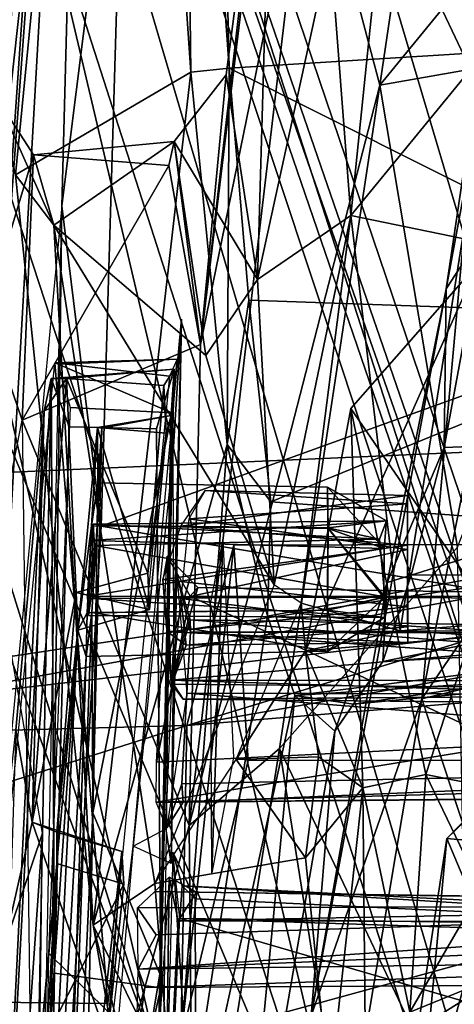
# Model space of a CAD drawing. Header units: millimetres. Extents: x -367 to 317, y -615 to 392.
# Tile 135 of 191: x -82 to -68, y 225 to 256. Entities that reach past the tile are written whole.
import ezdxf

# ---------------------------------------------------------------- set-up
doc = ezdxf.new("R2010")
doc.units = ezdxf.units.MM
doc.layers.add('Fbx_Root', color=7, linetype='Continuous', true_color=0x000000)
doc.styles.add('Default', font='arial.ttf')
doc.dimstyles.new('Default', dxfattribs={"dimscale": 10, "dimtxt": 2.5, "dimasz": 3, "dimexe": 1, "dimexo": 0.5, "dimgap": 0.8, "dimtad": 1, "dimtoh": 1, "dimzin": 1, "dimdsep": 46, "dimtxsty": 'Default', "dimcen": 2.5, "dimadec": 1, "dimazin": 1, "dimtfac": 1, "dimtdec": 4, "dimtix": 1, "dimtofl": 0, "dimtmove": 1, "dimatfit": 3, "dimfxl": 1, "dimtolj": 1, "dimtzin": 1, "dimarcsym": 0})

# ---------------------------------------------------------------- blocks, each defined once
blk = doc.blocks.new('*D1')
at = {"layer": 'Defpoints', "color": 0}
for p in [(-317.816, 295.28), (317.184, 295.28), (-317.816, -604.775)]:
    blk.add_point(p, dxfattribs=at)
at = {"layer": 'Fbx_Root', "color": 0, "lineweight": -2}
for p, q in [((-317.816, 290.28), (-317.816, -614.775)), ((317.184, 290.28), (317.184, -614.775)), ((287.184, -604.775), (-287.816, -604.775))]:
    blk.add_line(p, q, dxfattribs=at)
at = {"layer": 'Fbx_Root', "color": 0}
for points in [[(-287.816, -599.775), (-287.816, -609.775), (-317.816, -604.775)], [(287.184, -609.775), (287.184, -599.775), (317.184, -604.775)]]:
    blk.add_solid(points, dxfattribs=at)
at = {"layer": 'Fbx_Root', "color": 0, "insert": (-0.316, -584.012), "char_height": 25, "attachment_point": 5, "style": 'Default'}
blk.add_mtext('\\A1;635.00', dxfattribs=at)

msp = doc.modelspace()

# ---------------------------------------------------------------- linework, layer by layer
at = {"layer": 'Fbx_Root'}
for points in [[(-114.32, 319.465, 100.417), (-70.175, 214.27, 130.217), (-108.096, 330.286, 99.134)], [(-96.32, 325.187, 100.657), (-108.096, 330.286, 99.134), (-70.175, 214.27, 130.217)], [(-91.688, 330.19, 73.903), (-96.32, 325.187, 100.657), (-46.929, 179.424, 135.432)], [(-91.688, 330.19, 73.903), (-46.929, 179.424, 135.432), (-70.267, 266.657, 85.949)], [(-40.866, 153.038, 144.157), (-96.32, 325.187, 100.657), (-70.175, 214.27, 130.217)], [(-96.32, 325.187, 100.657), (-40.866, 153.038, 144.157), (-46.929, 179.424, 135.432)], [(-25.911, 24.415, 145.631), (-82.954, 219.261, 125.702), (-120.995, 322.14, 74.347)], [(-89.435, 220.459, 91.83), (-25.911, 24.415, 145.631), (-120.995, 322.14, 74.347)], [(-82.954, 219.261, 125.702), (-70.175, 214.27, 130.217), (-114.32, 319.465, 100.417)], [(-44.542, 171.205, 100.299), (-94.951, 315.452, 97.17), (-94.562, 316.278, 76.823)], [(-94.562, 316.278, 76.823), (-70.267, 266.657, 85.949), (-44.542, 171.205, 100.299)], [(-94.951, 315.452, 97.17), (-53.35, 174.077, 137.115), (-97.765, 312.375, 101.305)], [(0.781, 36.134, 150.179), (-36.184, 138.696, 142.664), (-94.951, 315.452, 97.17)], [(-94.951, 315.452, 97.17), (-44.542, 171.205, 100.299), (0.781, 36.134, 150.179)], [(-36.184, 138.696, 142.664), (-53.35, 174.077, 137.115), (-94.951, 315.452, 97.17)], [(-97.765, 312.375, 101.305), (-77.224, 222.849, 124.459), (-104.459, 310.166, 101.391)], [(-53.35, 174.077, 137.115), (-77.224, 222.849, 124.459), (-97.765, 312.375, 101.305)], [(-68.065, 172.815, 99.126), (-89.435, 220.459, 91.83), (-110.342, 311.171, 76.647)], [(-109.579, 310.734, 97.414), (-68.065, 172.815, 99.126), (-110.342, 311.171, 76.647)], [(-22.748, 28.501, 150.426), (-23.519, 26.824, 115.768), (-109.579, 310.734, 97.414)], [(-68.065, 172.815, 99.126), (-109.579, 310.734, 97.414), (-23.519, 26.824, 115.768)], [(-109.579, 310.734, 97.414), (-69.173, 182.271, 129.492), (-22.748, 28.501, 150.426)], [(-109.579, 310.734, 97.414), (-77.224, 222.849, 124.459), (-69.173, 182.271, 129.492)], [(-104.459, 310.166, 101.391), (-77.224, 222.849, 124.459), (-109.579, 310.734, 97.414)], [(-82.905, 236.209, 382.114), (-82.698, 246.439, 389.644), (-78.749, 292.523, 391.887)], [(-78.749, 292.523, 391.887), (-79.116, 290.987, 386.501), (-82.905, 236.209, 382.114)], [(-78.365, 285.542, 409.746), (-78.749, 292.523, 391.887), (-82.698, 246.439, 389.644)], [(-82.9, 222.603, 370.763), (-82.905, 236.209, 382.114), (-79.116, 290.987, 386.501), (-79.368, 284.433, 373.648)], [(-82.698, 246.439, 389.644), (-82.316, 253.227, 401.492), (-78.365, 285.542, 409.746)], [(-82.316, 253.227, 401.492), (-81.751, 250.839, 420.651), (-78.365, 285.542, 409.746)], [(-76.208, 254.087, 489.064), (-78.365, 285.542, 409.746), (-81.751, 250.839, 420.651)], [(-76.208, 254.087, 489.064), (-76.454, 275.048, 437.687), (-78.365, 285.542, 409.746)], [(-80.279, 249.858, 345.564), (-82.9, 222.603, 370.763), (-79.368, 284.433, 373.648)], [(-79.368, 284.433, 373.648), (-78.264, 265.976, 356.787), (-80.279, 249.858, 345.564)], [(-74.996, 254.215, 492.585), (-75.239, 264.714, 464.018), (-76.454, 275.048, 437.687)], [(-76.208, 254.087, 489.064), (-74.996, 254.215, 492.585), (-76.454, 275.048, 437.687)], [(-78.264, 265.976, 356.787), (-49.63, 272.769, 359.807), (-46.951, 251.32, 342.821), (-79.041, 239.725, 336.982)], [(-64.264, 271.463, 417.572), (-51.456, 255.484, 461.775), (-70.078, 259.926, 445.993)], [(-135.281, 239.079, 902.977), (-54.065, 242.658, 884.729), (-56.419, 271.136, 960.547), (-127.931, 262.478, 961.384)], [(-70.223, 253.681, 378.457), (-68.324, 266.586, 382.801), (-72.486, 262.201, 386.29)], [(-25.009, 132.765, 105.522), (-44.542, 171.205, 100.299), (-70.267, 266.657, 85.949)], [(-70.267, 266.657, 85.949), (-46.929, 179.424, 135.432), (5.797, 34.736, 144.642)], [(5.797, 34.736, 144.642), (-25.009, 132.765, 105.522), (-70.267, 266.657, 85.949)], [(-62.142, 263.574, 377.159), (-68.324, 266.586, 382.801), (-70.223, 253.681, 378.457)], [(-80.279, 249.858, 345.564), (-78.264, 265.976, 356.787), (-79.041, 239.725, 336.982)], [(-75.898, 245.474, 389.884), (-73.576, 265.552, 406.5), (-75.092, 254.001, 404.078)], [(-73.576, 265.552, 406.5), (-75.898, 245.474, 389.884), (-73.753, 263.251, 394.956)], [(-75.092, 254.001, 404.078), (-73.576, 265.552, 406.5), (-74.096, 247.532, 432.96)], [(-73.576, 265.552, 406.5), (-71.793, 258.076, 446.172), (-74.096, 247.532, 432.96)], [(-74.996, 254.215, 492.585), (-61.25, 255.073, 494.737), (-75.239, 264.714, 464.018)], [(-75.239, 264.714, 464.018), (-61.25, 255.073, 494.737), (-47.137, 255.923, 495.137), (-47.547, 263.859, 472.368)], [(-61.396, 255.229, 374.781), (-62.142, 263.574, 377.159), (-70.223, 253.681, 378.457)], [(-72.486, 262.201, 386.29), (-73.753, 263.251, 394.956), (-75.898, 245.474, 389.884)], [(-76.254, 230.255, 379.415), (-72.486, 262.201, 386.29), (-75.898, 245.474, 389.884)], [(-76.254, 230.255, 379.415), (-70.223, 253.681, 378.457), (-72.486, 262.201, 386.29)], [(-66.072, 261.08, 842.456), (-68.129, 247.229, 771.483), (-67.342, 251.494, 851.79)], [(-66.072, 261.08, 842.456), (-66.923, 249.079, 776.339), (-68.129, 247.229, 771.483)], [(-70.078, 259.926, 445.993), (-71.142, 249.556, 468.397), (-71.793, 258.076, 446.172)], [(-71.142, 249.556, 468.397), (-70.078, 259.926, 445.993), (-67.358, 254.175, 462.147)], [(-51.456, 255.484, 461.775), (-53.967, 255.737, 460.505), (-70.078, 259.926, 445.993)], [(-64.397, 254.757, 460.818), (-67.358, 254.175, 462.147), (-70.078, 259.926, 445.993)], [(-70.078, 259.926, 445.993), (-53.967, 255.737, 460.505), (-64.397, 254.757, 460.818)], [(-71.142, 249.556, 468.397), (-74.096, 247.532, 432.96), (-71.793, 258.076, 446.172)], [(-61.396, 255.229, 374.781), (-70.223, 253.681, 378.457), (-67.776, 239.056, 374.767)], [(-61.25, 255.073, 494.737), (-74.996, 254.215, 492.585), (-59.322, 246.345, 524.633)], [(-81.751, 250.839, 420.651), (-79.298, 227.101, 495.606), (-76.208, 254.087, 489.064)], [(-75.051, 242.311, 529.641), (-76.208, 254.087, 489.064), (-79.298, 227.101, 495.606)], [(-75.092, 254.001, 404.078), (-74.096, 247.532, 432.96), (-76.732, 251.898, 407.911)], [(-76.732, 251.898, 407.911), (-75.898, 245.474, 389.884), (-75.092, 254.001, 404.078)], [(-75.051, 242.311, 529.641), (-74.996, 254.215, 492.585), (-76.208, 254.087, 489.064)], [(-75.051, 242.311, 529.641), (-74.371, 246.876, 517.034), (-74.996, 254.215, 492.585)], [(-74.371, 246.876, 517.034), (-59.322, 246.345, 524.633), (-74.996, 254.215, 492.585)], [(-71.142, 249.556, 468.397), (-67.358, 254.175, 462.147), (-67.617, 248.825, 469.872)], [(-76.254, 230.255, 379.415), (-73.402, 232.687, 376.21), (-70.223, 253.681, 378.457)], [(-67.776, 239.056, 374.767), (-70.223, 253.681, 378.457), (-73.402, 232.687, 376.21)], [(-81.184, 251.478, 400.5), (-82.316, 253.227, 401.492), (-82.698, 246.439, 389.644)], [(-80.536, 249.251, 420.105), (-81.751, 250.839, 420.651), (-82.316, 253.227, 401.492)], [(-80.536, 249.251, 420.105), (-82.316, 253.227, 401.492), (-81.184, 251.478, 400.5)], [(-68.898, 234.258, 785.191), (-61.13, 245.679, 832.479), (-65.335, 252.39, 861.78)], [(-65.335, 252.39, 861.78), (-67.342, 251.494, 851.79), (-68.898, 234.258, 785.191)], [(-76.732, 251.898, 407.911), (-81.184, 251.478, 400.5), (-76.9, 251.133, 397.629)], [(-81.184, 251.478, 400.5), (-76.732, 251.898, 407.911), (-80.536, 249.251, 420.105)], [(-75.733, 245.129, 434.841), (-80.536, 249.251, 420.105), (-76.732, 251.898, 407.911)], [(-76.732, 251.898, 407.911), (-76.9, 251.133, 397.629), (-75.898, 245.474, 389.884)], [(-75.733, 245.129, 434.841), (-76.732, 251.898, 407.911), (-74.096, 247.532, 432.96)], [(-81.184, 251.478, 400.5), (-82.698, 246.439, 389.644), (-81.535, 243.081, 388.503)], [(-81.535, 243.081, 388.503), (-76.9, 251.133, 397.629), (-81.184, 251.478, 400.5)], [(-72.396, 224.23, 723.153), (-67.342, 251.494, 851.79), (-68.129, 247.229, 771.483)], [(-68.898, 234.258, 785.191), (-67.342, 251.494, 851.79), (-72.396, 224.23, 723.153)], [(-76.9, 251.133, 397.629), (-81.535, 243.081, 388.503), (-75.898, 245.474, 389.884)], [(-46.951, 251.32, 342.821), (-40.675, 233.246, 330.179), (-79.041, 239.725, 336.982)], [(-79.298, 227.101, 495.606), (-81.751, 250.839, 420.651), (-80.536, 249.251, 420.105)], [(-81.603, 183.444, 307.838), (-80.279, 249.858, 345.564), (-80.805, 209.461, 318.062)], [(-80.279, 249.858, 345.564), (-79.041, 239.725, 336.982), (-80.805, 209.461, 318.062)], [(-74.096, 247.532, 432.96), (-71.142, 249.556, 468.397), (-73.571, 237.868, 458.117)], [(-72.717, 237.29, 468.298), (-73.571, 237.868, 458.117), (-71.142, 249.556, 468.397)], [(-69.586, 236.413, 471.362), (-72.717, 237.29, 468.298), (-71.142, 249.556, 468.397)], [(-67.617, 248.825, 469.872), (-69.586, 236.413, 471.362), (-71.142, 249.556, 468.397)], [(-80.536, 249.251, 420.105), (-73.571, 237.868, 458.117), (-77.346, 228.418, 486.503)], [(-75.733, 245.129, 434.841), (-73.571, 237.868, 458.117), (-80.536, 249.251, 420.105)], [(-77.346, 228.418, 486.503), (-79.298, 227.101, 495.606), (-80.536, 249.251, 420.105)], [(-66.923, 249.079, 776.339), (-55.225, 248.507, 764.677), (-54.716, 242.726, 725.404), (-68.197, 242.216, 731.787)], [(-68.129, 247.229, 771.483), (-66.923, 249.079, 776.339), (-68.197, 242.216, 731.787)], [(-69.586, 236.413, 471.362), (-67.617, 248.825, 469.872), (-67.058, 236.61, 470.719)], [(-66.891, 236.26, 474.015), (-67.122, 248.036, 474.361), (-72.581, 235.779, 473.997)], [(-72.581, 235.779, 473.997), (-67.122, 248.036, 474.361), (-71.147, 243.447, 474.869)], [(-66.978, 237.374, 506.661), (-71.147, 243.447, 474.869), (-67.122, 248.036, 474.361)], [(-75.733, 245.129, 434.841), (-74.096, 247.532, 432.96), (-73.571, 237.868, 458.117)], [(-68.129, 247.229, 771.483), (-69.994, 237.945, 708.488), (-72.396, 224.23, 723.153)], [(-68.129, 247.229, 771.483), (-68.197, 242.216, 731.787), (-69.994, 237.945, 708.488)], [(-75.051, 242.311, 529.641), (-73.677, 240.498, 543.597), (-74.371, 246.876, 517.034)], [(-73.677, 240.498, 543.597), (-59.322, 246.345, 524.633), (-74.371, 246.876, 517.034)], [(-81.535, 243.081, 388.503), (-82.698, 246.439, 389.644), (-82.905, 236.209, 382.114)], [(-76.763, 242.082, 348.901), (-78.029, 229.599, 363.43), (-76.503, 246.275, 347.995)], [(-76.503, 246.275, 347.995), (-76.827, 229.049, 335.079), (-76.746, 236.225, 341.44)], [(-76.746, 236.225, 341.44), (-76.763, 242.082, 348.901), (-76.503, 246.275, 347.995)], [(-59.638, 239.468, 557.337), (-46.067, 241.228, 552.543), (-59.322, 246.345, 524.633), (-73.677, 240.498, 543.597)], [(-61.13, 245.679, 832.479), (-68.898, 234.258, 785.191), (-63.855, 235.472, 788.224)], [(-75.898, 245.474, 389.884), (-81.535, 243.081, 388.503), (-76.254, 230.255, 379.415)], [(-80.504, 244.897, 350.674), (-78.827, 224.617, 369.231), (-82.508, 224.66, 369.318)], [(-80.504, 244.897, 350.674), (-76.64, 245.012, 347.188), (-76.881, 244.466, 350.93)], [(-80.401, 244.849, 346.349), (-76.64, 245.012, 347.188), (-80.504, 244.897, 350.674)], [(-78.827, 224.617, 369.231), (-80.504, 244.897, 350.674), (-76.881, 244.466, 350.93)], [(-76.806, 243.308, 344.269), (-76.64, 245.012, 347.188), (-80.401, 244.849, 346.349)], [(-76.736, 244.689, 346.698), (-80.623, 244.394, 346.249), (-80.056, 242.866, 344.386), (-77.292, 242.806, 344.355)], [(-80.14, 244.396, 350.508), (-80.623, 244.394, 346.249), (-76.736, 244.689, 346.698)], [(-80.024, 243.483, 344.395), (-76.806, 243.308, 344.269), (-80.401, 244.849, 346.349)], [(-77.057, 244.179, 350.705), (-80.14, 244.396, 350.508), (-76.736, 244.689, 346.698)], [(-77.154, 225.122, 332.337), (-76.736, 244.689, 346.698), (-77.292, 242.806, 344.355)], [(-76.736, 244.689, 346.698), (-77.154, 225.122, 332.337), (-77.18, 225.563, 334.385)], [(-77.18, 225.563, 334.385), (-76.821, 243.23, 346.7), (-76.736, 244.689, 346.698)], [(-76.821, 243.23, 346.7), (-76.986, 242.671, 350.124), (-77.057, 244.179, 350.705), (-76.736, 244.689, 346.698)], [(-80.623, 244.394, 346.249), (-82.52, 209.576, 350.897), (-81.138, 217.285, 328.159)], [(-80.844, 243.375, 350.881), (-82.52, 209.576, 350.897), (-80.623, 244.394, 346.249)], [(-81.226, 230.364, 363.514), (-80.844, 243.375, 350.881), (-80.14, 244.396, 350.508)], [(-81.226, 230.364, 363.514), (-80.14, 244.396, 350.508), (-79.828, 237.621, 356.734)], [(-81.138, 217.285, 328.159), (-80.516, 225.582, 332.764), (-80.623, 244.394, 346.249)], [(-80.623, 244.394, 346.249), (-80.14, 244.396, 350.508), (-80.844, 243.375, 350.881)], [(-80.516, 225.582, 332.764), (-80.056, 242.866, 344.386), (-80.623, 244.394, 346.249)], [(-77.057, 244.179, 350.705), (-77.561, 238.239, 356.264), (-80.14, 244.396, 350.508)], [(-79.828, 237.621, 356.734), (-80.14, 244.396, 350.508), (-77.561, 238.239, 356.264)], [(-77.561, 238.239, 356.264), (-77.057, 244.179, 350.705), (-76.986, 242.671, 350.124)], [(-81.742, 233.274, 359.71), (-82.52, 209.576, 350.897), (-80.844, 243.375, 350.881)], [(-80.844, 243.375, 350.881), (-81.226, 230.364, 363.514), (-81.742, 233.274, 359.71)], [(-80.024, 243.483, 344.395), (-80.701, 226.216, 332.594), (-77.065, 222.639, 330.424), (-76.806, 243.308, 344.269)], [(-70.76, 231.441, 506.955), (-72.581, 235.779, 473.997), (-71.147, 243.447, 474.869)], [(-71.147, 243.447, 474.869), (-68.769, 231.87, 519.917), (-70.76, 231.441, 506.955)], [(-66.978, 237.374, 506.661), (-68.769, 231.87, 519.917), (-71.147, 243.447, 474.869)], [(-81.142, 212.412, 369.688), (-76.254, 230.255, 379.415), (-81.535, 243.081, 388.503)], [(-76.821, 243.23, 346.7), (-79.299, 230.65, 337.86), (-79.017, 242.83, 346.612)], [(-76.821, 243.23, 346.7), (-77.18, 225.563, 334.385), (-79.299, 230.65, 337.86)], [(-79.156, 242.843, 349.788), (-76.986, 242.671, 350.124), (-76.821, 243.23, 346.7)], [(-79.017, 242.83, 346.612), (-79.156, 242.843, 349.788), (-76.821, 243.23, 346.7)], [(-77.154, 225.122, 332.337), (-77.292, 242.806, 344.355), (-80.056, 242.866, 344.386), (-80.516, 225.582, 332.764)], [(-79.774, 236.429, 355.64), (-79.156, 242.843, 349.788), (-79.35, 239.738, 350.493)], [(-79.774, 236.429, 355.64), (-77.514, 237.089, 355.272), (-79.156, 242.843, 349.788)], [(-79.145, 241.098, 348.126), (-79.35, 239.738, 350.493), (-79.156, 242.843, 349.788)], [(-79.017, 242.83, 346.612), (-79.299, 230.65, 337.86), (-79.163, 239.744, 345.749)], [(-79.163, 239.744, 345.749), (-79.145, 241.098, 348.126), (-79.017, 242.83, 346.612)], [(-79.156, 242.843, 349.788), (-79.017, 242.83, 346.612), (-79.145, 241.098, 348.126)], [(-76.986, 242.671, 350.124), (-79.156, 242.843, 349.788), (-77.514, 237.089, 355.272)], [(-68.197, 242.216, 731.787), (-54.716, 242.726, 725.404), (-69.238, 238.175, 698.581)], [(-54.716, 242.726, 725.404), (-43.293, 240.837, 701.26), (-56.676, 238.199, 684.386), (-69.238, 238.175, 698.581)], [(-135.554, 210.335, 817.197), (-66.128, 220.325, 821.241), (-54.065, 242.658, 884.729), (-135.281, 239.079, 902.977)], [(-76.986, 242.671, 350.124), (-77.514, 237.089, 355.272), (-77.561, 238.239, 356.264)], [(-79.298, 227.101, 495.606), (-77.16, 214.936, 563.193), (-75.051, 242.311, 529.641)], [(-73.781, 236.873, 566.169), (-75.051, 242.311, 529.641), (-77.16, 214.936, 563.193)], [(-73.781, 236.873, 566.169), (-73.677, 240.498, 543.597), (-75.051, 242.311, 529.641)], [(-69.994, 237.945, 708.488), (-68.197, 242.216, 731.787), (-69.238, 238.175, 698.581)], [(-79.35, 239.738, 350.493), (-79.145, 241.098, 348.126), (-71.88, 240.959, 348.122), (-71.866, 239.655, 350.365)], [(-79.145, 241.098, 348.126), (-79.163, 239.744, 345.749), (-71.871, 239.667, 345.881), (-71.88, 240.959, 348.122)], [(-75.747, 240.851, 348.206), (-69.35, 240.697, 348.846), (-76.519, 239.726, 350.18)], [(-76.271, 239.959, 346.236), (-69.355, 240.428, 346.928), (-75.747, 240.851, 348.206)], [(-75.747, 240.851, 348.206), (-69.355, 240.428, 346.928), (-69.35, 240.697, 348.846)], [(-71.871, 239.667, 345.881), (-70.016, 239.891, 348.349), (-71.88, 240.959, 348.122)], [(-70.086, 239.019, 349.541), (-71.88, 240.959, 348.122), (-70.016, 239.891, 348.349)], [(-71.88, 240.959, 348.122), (-70.086, 239.019, 349.541), (-71.866, 239.655, 350.365)], [(-69.354, 239.119, 350.432), (-76.519, 239.726, 350.18), (-69.35, 240.697, 348.846)], [(-69.354, 239.119, 350.432), (-69.35, 240.697, 348.846), (-69.357, 238.986, 345.752)], [(-69.35, 240.697, 348.846), (-69.355, 240.428, 346.928), (-69.357, 238.986, 345.752)], [(-69.355, 240.428, 346.928), (-76.271, 239.959, 346.236), (-69.357, 238.986, 345.752)], [(-73.781, 236.873, 566.169), (-59.638, 239.468, 557.337), (-73.677, 240.498, 543.597)], [(-70.086, 239.019, 349.541), (-70.016, 239.891, 348.349), (-79.366, 239.273, 349.248)], [(-79.289, 239.793, 348.126), (-79.366, 239.273, 349.248), (-70.016, 239.891, 348.349)], [(-70.016, 239.891, 348.349), (-70.236, 239.31, 346.854), (-79.289, 239.793, 348.126)], [(-76.521, 237.438, 345.664), (-69.357, 238.986, 345.752), (-76.271, 239.959, 346.236)], [(-70.016, 239.891, 348.349), (-71.871, 239.667, 345.881), (-70.236, 239.31, 346.854)], [(-79.041, 239.725, 336.982), (-40.675, 233.246, 330.179), (-80.805, 209.461, 318.062)], [(-79.35, 239.738, 350.493), (-79.481, 236.982, 350.502), (-79.774, 236.429, 355.64)], [(-71.884, 237.063, 350.372), (-79.481, 236.982, 350.502), (-79.35, 239.738, 350.493), (-71.866, 239.655, 350.365)], [(-79.442, 236.903, 348.191), (-79.366, 239.273, 349.248), (-79.289, 239.793, 348.126), (-79.369, 237.439, 346.978)], [(-79.247, 239.117, 346.758), (-79.369, 237.439, 346.978), (-79.289, 239.793, 348.126)], [(-79.33, 236.998, 345.746), (-79.163, 239.744, 345.749), (-79.299, 230.65, 337.86)], [(-79.163, 239.744, 345.749), (-79.33, 236.998, 345.746), (-71.887, 237.064, 345.868), (-71.871, 239.667, 345.881)], [(-70.236, 239.31, 346.854), (-79.247, 239.117, 346.758), (-79.289, 239.793, 348.126)], [(-76.519, 239.726, 350.18), (-69.354, 239.119, 350.432), (-77.085, 238.034, 350.651)], [(-71.871, 239.667, 345.881), (-71.887, 237.064, 345.868), (-70.067, 237.49, 346.795)], [(-71.866, 239.655, 350.365), (-70.101, 237.464, 349.435), (-71.884, 237.063, 350.372)], [(-70.236, 239.31, 346.854), (-71.871, 239.667, 345.881), (-70.067, 237.49, 346.795)], [(-70.101, 237.464, 349.435), (-71.866, 239.655, 350.365), (-70.086, 239.019, 349.541)], [(-100.681, 232.773, 443.702), (-76.333, 233.419, 455.808), (-56.635, 239.405, 440.707)], [(-56.635, 239.405, 440.707), (-85.681, 234.131, 440.886), (-100.681, 232.773, 443.702)], [(-56.635, 239.405, 440.707), (-45.121, 238.817, 438.542), (-85.681, 234.131, 440.886)], [(-79.442, 236.903, 348.191), (-79.469, 237.508, 349.422), (-79.366, 239.273, 349.248)], [(-79.366, 239.273, 349.248), (-79.469, 237.508, 349.422), (-70.086, 239.019, 349.541)], [(-70.236, 239.31, 346.854), (-70.067, 237.49, 346.795), (-79.247, 239.117, 346.758)], [(-56.635, 239.405, 440.707), (-76.333, 233.419, 455.808), (-42.06, 236.229, 457.718)], [(-60.279, 235.939, 591.679), (-45.581, 237.247, 585.461), (-59.638, 239.468, 557.337), (-73.781, 236.873, 566.169)], [(-70.101, 237.464, 349.435), (-70.086, 239.019, 349.541), (-79.469, 237.508, 349.422)], [(-79.369, 237.439, 346.978), (-79.247, 239.117, 346.758), (-70.067, 237.49, 346.795)], [(-69.355, 237.168, 350.187), (-77.085, 238.034, 350.651), (-69.354, 239.119, 350.432)], [(-76.333, 233.419, 455.808), (-76.522, 223.435, 486.647), (-74.847, 239.122, 460.765)], [(-74.393, 232.306, 486.055), (-74.847, 239.122, 460.765), (-76.522, 223.435, 486.647)], [(-69.357, 238.986, 345.752), (-76.521, 237.438, 345.664), (-69.347, 236.539, 346.476)], [(-76.333, 233.419, 455.808), (-74.847, 239.122, 460.765), (-43.477, 239.207, 460.618)], [(-42.06, 236.229, 457.718), (-76.333, 233.419, 455.808), (-43.477, 239.207, 460.618)], [(-75.586, 237.267, 459.274), (-75.195, 239.262, 460.592), (-75.536, 228.752, 486.092)], [(-74.857, 232.41, 486.064), (-75.536, 228.752, 486.092), (-75.195, 239.262, 460.592)], [(-44.021, 232.351, 486.289), (-43.477, 239.207, 460.618), (-74.847, 239.122, 460.765), (-74.393, 232.306, 486.055)], [(-67.421, 220.079, 370.197), (-67.776, 239.056, 374.767), (-73.402, 232.687, 376.21)], [(-69.354, 239.119, 350.432), (-69.357, 238.986, 345.752), (-69.347, 236.539, 346.476), (-69.355, 237.168, 350.187)], [(-45.121, 238.817, 438.542), (-83.802, 214.564, 440.093), (-85.681, 234.131, 440.886)], [(-83.802, 214.564, 440.093), (-45.121, 238.817, 438.542), (-29.456, 219.1, 437.492)], [(-76.948, 238.775, 353.969), (-76.223, 237.507, 354.643), (-77.29, 232.257, 359.475)], [(-77.085, 238.034, 350.651), (-76.835, 234.857, 350.313), (-76.948, 238.775, 353.969)], [(-75.986, 237.781, 353.332), (-76.948, 238.775, 353.969), (-76.835, 234.857, 350.313)], [(-76.223, 237.507, 354.643), (-76.948, 238.775, 353.969), (-75.986, 237.781, 353.332)], [(-77.561, 238.239, 356.264), (-77.514, 237.089, 355.272), (-79.828, 237.621, 356.734)], [(-77.085, 238.034, 350.651), (-76.942, 236.381, 349.681), (-76.835, 234.857, 350.313)], [(-77.085, 238.034, 350.651), (-69.355, 237.168, 350.187), (-76.942, 236.381, 349.681)], [(-76.804, 234.726, 346.337), (-76.643, 238.19, 342.784), (-76.224, 236.766, 343.495)], [(-76.216, 236.374, 342.135), (-76.643, 238.19, 342.784), (-76.326, 234.437, 340.715)], [(-76.224, 236.766, 343.495), (-76.643, 238.19, 342.784), (-76.216, 236.374, 342.135)], [(-69.238, 238.175, 698.581), (-56.676, 238.199, 684.386), (-70.131, 235.444, 665.623)], [(-56.676, 238.199, 684.386), (-44.152, 237.437, 659.401), (-56.987, 236.142, 652.861), (-70.131, 235.444, 665.623)], [(-69.994, 237.945, 708.488), (-69.238, 238.175, 698.581), (-70.131, 235.444, 665.623)], [(-48.145, 237.332, 353.215), (-75.986, 237.781, 353.332), (-76.835, 234.857, 350.313)], [(-48.145, 237.332, 353.215), (-76.223, 237.507, 354.643), (-75.986, 237.781, 353.332)], [(-69.994, 237.945, 708.488), (-71.651, 233.237, 648.721), (-72.396, 224.23, 723.153)], [(-69.994, 237.945, 708.488), (-70.131, 235.444, 665.623), (-71.651, 233.237, 648.721)], [(-79.828, 237.621, 356.734), (-80.443, 230.042, 363.367), (-81.226, 230.364, 363.514)], [(-80.443, 230.042, 363.367), (-79.828, 237.621, 356.734), (-79.774, 236.429, 355.64)], [(-77.514, 237.089, 355.272), (-79.774, 236.429, 355.64), (-79.828, 237.621, 356.734)], [(-70.075, 236.839, 348.043), (-70.101, 237.464, 349.435), (-79.469, 237.508, 349.422), (-79.442, 236.903, 348.191)], [(-79.442, 236.903, 348.191), (-79.369, 237.439, 346.978), (-70.075, 236.839, 348.043)], [(-70.067, 237.49, 346.795), (-70.075, 236.839, 348.043), (-79.369, 237.439, 346.978)], [(-77.29, 232.257, 359.475), (-76.223, 237.507, 354.643), (-66.193, 232.805, 358.829)], [(-76.521, 237.438, 345.664), (-76.804, 234.726, 346.337), (-76.355, 235.961, 347.747)], [(-76.355, 235.961, 347.747), (-69.347, 236.539, 346.476), (-76.521, 237.438, 345.664)], [(-48.605, 237.492, 354.289), (-76.223, 237.507, 354.643), (-48.145, 237.332, 353.215)], [(-48.959, 232.607, 358.79), (-66.193, 232.805, 358.829), (-76.223, 237.507, 354.643), (-48.605, 237.492, 354.289)], [(-71.877, 235.768, 348.112), (-70.067, 237.49, 346.795), (-71.887, 237.064, 345.868)], [(-70.075, 236.839, 348.043), (-71.884, 237.063, 350.372), (-70.101, 237.464, 349.435)], [(-70.067, 237.49, 346.795), (-71.877, 235.768, 348.112), (-70.075, 236.839, 348.043)], [(-69.342, 236.04, 348.855), (-76.942, 236.381, 349.681), (-69.355, 237.168, 350.187)], [(-48.165, 234.805, 350.654), (-48.145, 237.332, 353.215), (-76.835, 234.857, 350.313)], [(-72.717, 237.29, 468.298), (-72.581, 235.779, 473.997), (-74.772, 232.347, 486.408)], [(-72.581, 235.779, 473.997), (-72.717, 237.29, 468.298), (-69.586, 236.413, 471.362)], [(-69.342, 236.04, 348.855), (-69.355, 237.168, 350.187), (-69.347, 236.539, 346.476)], [(-66.978, 237.374, 506.661), (-63.206, 230.765, 546.613), (-68.769, 231.87, 519.917)], [(-80.625, 202.083, 336.985), (-79.517, 235.605, 348.096), (-79.33, 236.998, 345.746)], [(-79.299, 230.65, 337.86), (-80.625, 202.083, 336.985), (-79.33, 236.998, 345.746)], [(-79.774, 236.429, 355.64), (-79.481, 236.982, 350.502), (-79.517, 235.605, 348.096)], [(-79.517, 235.605, 348.096), (-79.481, 236.982, 350.502), (-71.884, 237.063, 350.372), (-71.877, 235.768, 348.112)], [(-71.877, 235.768, 348.112), (-79.33, 236.998, 345.746), (-79.517, 235.605, 348.096)], [(-71.887, 237.064, 345.868), (-79.33, 236.998, 345.746), (-71.877, 235.768, 348.112)], [(-72.915, 234.363, 597.32), (-73.781, 236.873, 566.169), (-77.16, 214.936, 563.193)], [(-72.915, 234.363, 597.32), (-60.279, 235.939, 591.679), (-73.781, 236.873, 566.169)], [(-71.884, 237.063, 350.372), (-70.075, 236.839, 348.043), (-71.877, 235.768, 348.112)], [(-80.894, 230.008, 379.94), (-82.051, 236.715, 383.696), (-82.521, 225.221, 376.419)], [(-48.128, 234.457, 346.144), (-76.804, 234.726, 346.337), (-76.224, 236.766, 343.495)], [(-69.342, 236.04, 348.855), (-69.347, 236.539, 346.476), (-76.355, 235.961, 347.747)], [(-76.224, 236.766, 343.495), (-76.216, 236.374, 342.135), (-48.865, 236.304, 343.726)], [(-76.224, 236.766, 343.495), (-48.865, 236.304, 343.726), (-48.128, 234.457, 346.144)], [(-48.218, 236.5, 342.72), (-76.216, 236.374, 342.135), (-48.156, 234.366, 341.018)], [(-48.865, 236.304, 343.726), (-76.216, 236.374, 342.135), (-48.218, 236.5, 342.72)], [(-69.586, 236.413, 471.362), (-67.058, 236.61, 470.719), (-66.891, 236.26, 474.015)], [(-79.774, 236.429, 355.64), (-81.671, 198.202, 355.918), (-80.71, 223.081, 361.236)], [(-81.671, 198.202, 355.918), (-79.774, 236.429, 355.64), (-79.517, 235.605, 348.096)], [(-79.774, 236.429, 355.64), (-80.71, 223.081, 361.236), (-80.44, 229.055, 362.441)], [(-80.44, 229.055, 362.441), (-80.443, 230.042, 363.367), (-79.774, 236.429, 355.64)], [(-76.998, 230.143, 340.096), (-76.746, 236.225, 341.44), (-76.827, 229.049, 335.079)], [(-76.942, 236.381, 349.681), (-76.804, 234.726, 346.337), (-76.835, 234.857, 350.313)], [(-76.942, 236.381, 349.681), (-76.355, 235.961, 347.747), (-76.804, 234.726, 346.337)], [(-69.342, 236.04, 348.855), (-76.355, 235.961, 347.747), (-76.942, 236.381, 349.681)], [(-76.326, 234.437, 340.715), (-48.156, 234.366, 341.018), (-76.216, 236.374, 342.135)], [(-66.891, 236.26, 474.015), (-72.581, 235.779, 473.997), (-69.586, 236.413, 471.362)], [(-60.279, 235.939, 591.679), (-72.915, 234.363, 597.32), (-57.721, 235.359, 624.364)], [(-70.131, 235.444, 665.623), (-56.987, 236.142, 652.861), (-71.059, 234.09, 631.501)], [(-57.721, 235.359, 624.364), (-71.059, 234.09, 631.501), (-56.987, 236.142, 652.861)], [(-79.517, 235.605, 348.096), (-80.625, 202.083, 336.985), (-81.671, 198.202, 355.918)], [(-72.166, 232.422, 486.412), (-74.772, 232.347, 486.408), (-72.581, 235.779, 473.997)], [(-72.581, 235.779, 473.997), (-70.76, 231.441, 506.955), (-72.166, 232.422, 486.412)], [(-71.059, 234.09, 631.501), (-57.721, 235.359, 624.364), (-72.915, 234.363, 597.32)], [(-71.651, 233.237, 648.721), (-70.131, 235.444, 665.623), (-71.059, 234.09, 631.501)], [(-63.855, 235.472, 788.224), (-68.898, 234.258, 785.191), (-65.412, 223.633, 724.154)], [(-76.835, 234.857, 350.313), (-76.804, 234.726, 346.337), (-76.447, 234.246, 348.114)], [(-76.835, 234.857, 350.313), (-76.447, 234.246, 348.114), (-49.168, 233.986, 348.385)], [(-76.835, 234.857, 350.313), (-49.168, 233.986, 348.385), (-48.165, 234.805, 350.654)], [(-76.447, 234.246, 348.114), (-76.804, 234.726, 346.337), (-48.128, 234.457, 346.144)], [(-77.16, 214.936, 563.193), (-74.763, 215.269, 638.83), (-72.915, 234.363, 597.32)], [(-76.96, 230.175, 340.153), (-76.492, 231.567, 340.742), (-76.326, 234.437, 340.715)], [(-76.326, 234.437, 340.715), (-76.492, 231.567, 340.742), (-48.122, 232.181, 340.99)], [(-76.447, 234.246, 348.114), (-48.128, 234.457, 346.144), (-49.168, 233.986, 348.385)], [(-48.156, 234.366, 341.018), (-76.326, 234.437, 340.715), (-48.122, 232.181, 340.99)], [(-71.651, 233.237, 648.721), (-72.915, 234.363, 597.32), (-74.763, 215.269, 638.83)], [(-71.651, 233.237, 648.721), (-71.059, 234.09, 631.501), (-72.915, 234.363, 597.32)], [(-68.898, 234.258, 785.191), (-72.396, 224.23, 723.153), (-70.961, 221.963, 715.623)], [(-70.961, 221.963, 715.623), (-65.412, 223.633, 724.154), (-68.898, 234.258, 785.191)], [(-51.068, 233.703, 556.985), (-65.533, 232.475, 557.01), (-70.33, 215.245, 556.652), (-43.856, 217.246, 556.659)], [(-100.681, 232.773, 443.702), (-98.275, 226.445, 468.628), (-76.333, 233.419, 455.808)], [(-76.333, 233.419, 455.808), (-98.275, 226.445, 468.628), (-76.522, 223.435, 486.647)], [(-81.742, 233.274, 359.71), (-81.226, 230.364, 363.514), (-82.791, 223.453, 369.488)], [(-80.805, 209.461, 318.062), (-40.675, 233.246, 330.179), (-13.798, 220.224, 320.33), (-25.707, 192.939, 305.863)], [(-74.763, 215.269, 638.83), (-72.396, 224.23, 723.153), (-71.651, 233.237, 648.721)], [(-66.193, 232.805, 358.829), (-77.3, 230.996, 358.31), (-77.29, 232.257, 359.475)], [(-77.3, 230.996, 358.31), (-66.193, 232.805, 358.829), (-48.072, 231.802, 358.613)], [(-76.254, 230.255, 379.415), (-76.12, 215.563, 370.934), (-73.402, 232.687, 376.21)], [(-67.969, 198.462, 361.234), (-73.402, 232.687, 376.21), (-76.12, 215.563, 370.934)], [(-74.772, 232.347, 486.408), (-72.166, 232.422, 486.412), (-72.581, 229.233, 486.522)], [(-67.969, 198.462, 361.234), (-67.421, 220.079, 370.197), (-73.402, 232.687, 376.21)], [(-70.76, 231.441, 506.955), (-72.581, 229.233, 486.522), (-72.166, 232.422, 486.412)], [(-68.106, 229.844, 557.474), (-70.33, 215.245, 556.652), (-65.533, 232.475, 557.01)], [(-67.517, 229.788, 563.255), (-68.106, 229.844, 557.474), (-65.284, 232.568, 559.477)], [(-65.533, 232.475, 557.01), (-65.284, 232.568, 559.477), (-68.106, 229.844, 557.474)], [(-74.772, 232.347, 486.408), (-72.581, 229.233, 486.522), (-77.346, 228.418, 486.503)], [(-42.34, 226.497, 486.735), (-44.021, 232.351, 486.289), (-76.522, 223.435, 486.647)], [(-74.393, 232.306, 486.055), (-76.522, 223.435, 486.647), (-44.021, 232.351, 486.289)], [(-76.492, 231.567, 340.742), (-76.443, 230.997, 341.655), (-48.122, 232.181, 340.99)], [(-49.106, 231.244, 341.936), (-48.122, 232.181, 340.99), (-76.443, 230.997, 341.655)], [(-77.3, 230.996, 358.31), (-48.072, 231.802, 358.613), (-48.691, 231.262, 357.891)], [(-68.769, 231.87, 519.917), (-69.277, 224.346, 547.153), (-70.76, 231.441, 506.955)], [(-69.277, 224.346, 547.153), (-68.769, 231.87, 519.917), (-67.02, 228.225, 547.103)], [(-67.02, 228.225, 547.103), (-68.769, 231.87, 519.917), (-63.206, 230.765, 546.613)], [(-76.96, 230.175, 340.153), (-76.443, 230.997, 341.655), (-76.492, 231.567, 340.742)], [(-77.3, 230.996, 358.31), (-48.691, 231.262, 357.891), (-49.106, 231.244, 341.936)], [(-76.443, 230.997, 341.655), (-77.3, 230.996, 358.31), (-49.106, 231.244, 341.936)], [(-72.581, 229.233, 486.522), (-70.76, 231.441, 506.955), (-71.814, 221.831, 514.258)], [(-71.814, 221.831, 514.258), (-70.76, 231.441, 506.955), (-70.62, 216.325, 546.435)], [(-69.277, 224.346, 547.153), (-70.62, 216.325, 546.435), (-70.76, 231.441, 506.955)], [(-76.443, 230.997, 341.655), (-76.96, 230.175, 340.153), (-77.3, 230.996, 358.31)], [(-79.299, 230.65, 337.86), (-79.716, 210.224, 325.333), (-80.625, 202.083, 336.985)], [(-79.299, 230.65, 337.86), (-77.18, 225.563, 334.385), (-79.716, 210.224, 325.333)], [(-82.791, 223.453, 369.488), (-81.226, 230.364, 363.514), (-79.013, 223.952, 369.352)], [(-80.443, 230.042, 363.367), (-78.381, 229.432, 364.261), (-81.226, 230.364, 363.514)], [(-78.381, 229.432, 364.261), (-79.013, 223.952, 369.352), (-81.226, 230.364, 363.514)], [(-76.254, 230.255, 379.415), (-81.142, 212.412, 369.688), (-76.12, 215.563, 370.934)], [(-80.894, 230.008, 379.94), (-82.521, 225.221, 376.419), (-82.576, 205.973, 365.985)], [(-80.894, 230.008, 379.94), (-82.576, 205.973, 365.985), (-81.097, 214.303, 370.796)], [(-78.381, 229.432, 364.261), (-80.443, 230.042, 363.367), (-80.44, 229.055, 362.441), (-78.323, 228.401, 363.256)], [(-76.827, 229.049, 335.079), (-78.029, 229.599, 363.43), (-76.998, 230.143, 340.096)], [(-70.33, 215.245, 556.652), (-68.106, 229.844, 557.474), (-69.645, 213.38, 579.76)], [(-66.985, 227.159, 592.653), (-69.645, 213.38, 579.76), (-68.106, 229.844, 557.474)], [(-68.106, 229.844, 557.474), (-67.517, 229.788, 563.255), (-66.985, 227.159, 592.653)], [(-79.013, 223.952, 369.352), (-78.381, 229.432, 364.261), (-78.859, 223.359, 367.839)], [(-78.029, 229.599, 363.43), (-78.812, 220.521, 367.394), (-78.901, 222.236, 370.361)], [(-78.323, 228.401, 363.256), (-78.859, 223.359, 367.839), (-78.381, 229.432, 364.261)], [(-76.769, 229.406, 336.352), (-76.989, 221.099, 330.426), (-76.039, 217.928, 329.758)], [(-76.039, 217.928, 329.758), (-76.066, 227.936, 336.005), (-76.769, 229.406, 336.352)], [(-76.475, 228.342, 336.973), (-76.769, 229.406, 336.352), (-76.066, 227.936, 336.005)], [(-76.548, 227.312, 337.865), (-76.769, 229.406, 336.352), (-76.475, 228.342, 336.973)], [(-80.982, 223.142, 367.891), (-80.44, 229.055, 362.441), (-80.965, 223.089, 366.093)], [(-80.982, 223.142, 367.891), (-78.323, 228.401, 363.256), (-80.44, 229.055, 362.441)], [(-80.705, 224.488, 363.679), (-80.965, 223.089, 366.093), (-80.44, 229.055, 362.441)], [(-80.71, 223.081, 361.236), (-80.705, 224.488, 363.679), (-80.44, 229.055, 362.441)], [(-77.346, 228.418, 486.503), (-72.581, 229.233, 486.522), (-71.814, 221.831, 514.258), (-76.863, 222.155, 510.981)], [(-78.859, 223.359, 367.839), (-78.323, 228.401, 363.256), (-80.982, 223.142, 367.891)], [(-76.863, 222.155, 510.981), (-79.298, 227.101, 495.606), (-77.346, 228.418, 486.503)], [(-77.61, 217.716, 339.883), (-77.01, 219.176, 340.703), (-76.894, 228.616, 340.091)], [(-76.894, 228.616, 340.091), (-76.026, 228.147, 341.637), (-77.34, 228.16, 362.815)], [(-76.603, 227.234, 340.698), (-76.894, 228.616, 340.091), (-77.01, 219.176, 340.703)], [(-76.026, 228.147, 341.637), (-76.894, 228.616, 340.091), (-76.603, 227.234, 340.698)], [(-77.891, 227.647, 363.849), (-77.34, 228.16, 362.815), (-48.665, 227.737, 363.114)], [(-48.814, 227.767, 341.994), (-48.665, 227.737, 363.114), (-77.34, 228.16, 362.815), (-76.026, 228.147, 341.637)], [(-76.026, 228.147, 341.637), (-76.603, 227.234, 340.698), (-48.814, 227.767, 341.994)], [(-76.475, 228.342, 336.973), (-48.903, 226.957, 336.785), (-76.548, 227.312, 337.865)], [(-48.861, 226.632, 335.644), (-76.475, 228.342, 336.973), (-76.066, 227.936, 336.005)], [(-48.903, 226.957, 336.785), (-76.475, 228.342, 336.973), (-48.861, 226.632, 335.644)], [(-69.277, 224.346, 547.153), (-67.02, 228.225, 547.103), (-63.578, 226.673, 550.727)], [(-48.059, 227.182, 341.183), (-48.814, 227.767, 341.994), (-76.603, 227.234, 340.698)], [(-76.039, 217.928, 329.758), (-60.283, 212.77, 326.937), (-48.861, 226.632, 335.644), (-76.066, 227.936, 336.005)], [(-48.665, 227.737, 363.114), (-77.301, 226.798, 364.154), (-77.891, 227.647, 363.849)], [(-77.891, 227.647, 363.849), (-77.301, 226.798, 364.154), (-77.869, 225.704, 363.265)], [(-77.301, 226.798, 364.154), (-48.665, 227.737, 363.114), (-77.869, 225.704, 363.265)], [(-77.869, 225.704, 363.265), (-48.665, 227.737, 363.114), (-48.068, 226.979, 363.338)], [(-49.069, 219.533, 341.099), (-48.059, 227.182, 341.183), (-76.603, 227.234, 340.698), (-77.01, 219.176, 340.703)], [(-48.195, 219.039, 337.438), (-77.006, 218.077, 337.819), (-76.548, 227.312, 337.865)], [(-48.635, 226.412, 337.441), (-48.195, 219.039, 337.438), (-76.548, 227.312, 337.865)], [(-48.635, 226.412, 337.441), (-76.548, 227.312, 337.865), (-48.903, 226.957, 336.785)], [(-69.645, 213.38, 579.76), (-66.985, 227.159, 592.653), (-68.265, 213.28, 625.216)], [(-66.207, 225.872, 626.556), (-68.265, 213.28, 625.216), (-66.985, 227.159, 592.653)], [(-76.675, 216.501, 540.657), (-77.16, 214.936, 563.193), (-79.298, 227.101, 495.606)], [(-76.675, 216.501, 540.657), (-79.298, 227.101, 495.606), (-76.863, 222.155, 510.981)], [(-77.869, 225.704, 363.265), (-48.068, 226.979, 363.338), (-48.757, 226.087, 362.741)], [(-76.522, 223.435, 486.647), (-38.071, 224.313, 493.261), (-42.34, 226.497, 486.735)], [(-63.578, 226.673, 550.727), (-66.332, 216.204, 551.044), (-69.277, 224.346, 547.153)], [(-76.522, 223.435, 486.647), (-98.275, 226.445, 468.628), (-116.37, 216.281, 488.32), (-108.555, 213.557, 498.237)], [(-80.701, 226.216, 332.594), (-81.078, 204.01, 319.32), (-77.065, 222.639, 330.424)], [(-68.265, 213.28, 625.216), (-65.484, 226.182, 659.739), (-66.994, 216.534, 666.879)], [(-65.484, 226.182, 659.739), (-68.265, 213.28, 625.216), (-66.207, 225.872, 626.556)], [(-77.869, 225.704, 363.265), (-48.757, 226.087, 362.741), (-77.658, 225.132, 361.417)], [(-48.586, 225.292, 360.965), (-77.658, 225.132, 361.417), (-48.757, 226.087, 362.741)], [(-80.816, 208.762, 322.599), (-80.516, 225.582, 332.764), (-81.138, 217.285, 328.159)], [(-77.154, 225.122, 332.337), (-80.516, 225.582, 332.764), (-80.816, 208.762, 322.599)], [(-77.613, 200.791, 319.858), (-79.716, 210.224, 325.333), (-77.18, 225.563, 334.385)], [(-77.92, 223.234, 359.831), (-77.869, 225.704, 363.265), (-77.658, 225.132, 361.417)], [(-77.613, 200.791, 319.858), (-77.18, 225.563, 334.385), (-77.154, 225.122, 332.337)], [(-77.92, 223.234, 359.831), (-77.658, 225.132, 361.417), (-48.586, 225.292, 360.965), (-48.859, 223.905, 359.784)], [(-27.443, 225.197, 492.864), (-85.36, 218.256, 496.087), (-74.156, 218.138, 496.567)], [(-77.154, 225.122, 332.337), (-80.816, 208.762, 322.599), (-77.92, 202.775, 319.197)], [(-77.862, 183.087, 309.166), (-77.154, 225.122, 332.337), (-77.92, 202.775, 319.197)], [(-77.154, 225.122, 332.337), (-77.862, 183.087, 309.166), (-77.613, 200.791, 319.858)], [(-74.156, 218.138, 496.567), (-35.633, 222.402, 494.58), (-27.443, 225.197, 492.864)], [(-79.087, 221.087, 370.145), (-82.767, 220.923, 370.242), (-82.508, 224.66, 369.318), (-78.827, 224.617, 369.231)]]:
    msp.add_3dface(points, dxfattribs=at)

# ---------------------------------------------------------------- dimensions: what is measured, and where the dimension line sits
dim = msp.add_linear_dim(base=(-317.816, -604.775), p1=(317.184, 295.28), p2=(-317.816, 295.28), angle=180, dimstyle='Default', override={"dimscale": 10, "dimtxt": 2.5, "dimasz": 3, "dimexe": 1, "dimexo": 0.5, "dimgap": 0.8, "dimtad": 1, "dimtih": 0, "dimtoh": 0, "dimdec": 2, "dimlfac": 1, "dimzin": 1, "dimtxsty": 'Default', "dimsah": 0, "dimcen": 2.5, "dimadec": 1, "dimazin": 1, "dimtix": 0, "dimtmove": 0, "dimtzin": 1}, dxfattribs=at)
dim.commit()
dim.dimension.update_dxf_attribs({"geometry": '*D1', "text_midpoint": (-0.316, -584.012)})

doc.saveas('drawing.dxf')
